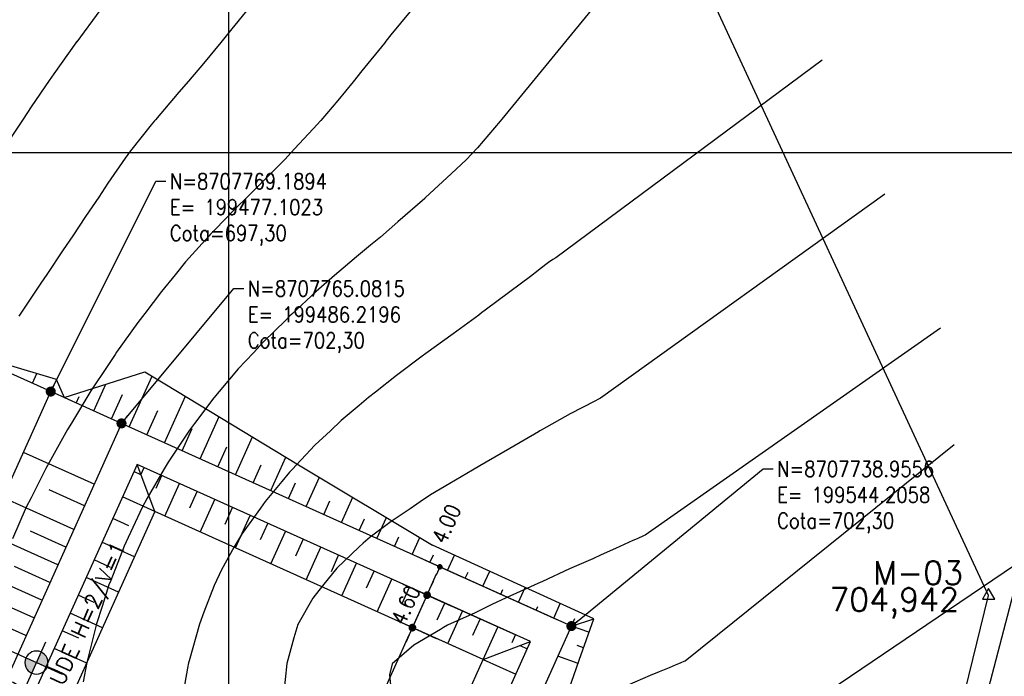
# Model space of a CAD drawing. Header units: millimetres. Extents: x 198958 to 201093, y 8706297 to 8708300.
# Tile 15 of 28: x 199473 to 199600, y 8707732 to 8707817. Entities that reach past the tile are written whole.
import ezdxf
from ezdxf.enums import TextEntityAlignment as Align

# ---------------------------------------------------------------- set-up
doc = ezdxf.new("R2010")
doc.units = ezdxf.units.MM
doc.header["$LTSCALE"] = 5
for name, color, linetype in [('$CURVAS1', 30, 'Continuous'), ('$CURVAS2', 40, 'Continuous'), ('AREA_ESPECIAL', 3, 'Continuous'), ('CERCA', 3, 'CERCA_LINE'), ('LAGOA', 3, 'Continuous'), ('MALHA', 9, 'Continuous'), ('TER-BERMA', 103, 'Continuous'), ('TER-COORDENADAS', 101, 'Continuous'), ('TER-COTAS', 101, 'Continuous'), ('TER-OFFSET', 102, 'Continuous'), ('TER-OFFSET-LINHA', 101, 'Continuous'), ('TER-TEXTO', 100, 'Continuous'), ('TEXTO', 2, 'Continuous'), ('TXT_COORD', 3, 'Continuous')]:
    doc.layers.add(name, color=color, linetype=linetype)
doc.styles.add('GEOSIS', font='ROMANS.SHX')
doc.styles.add('ROMANS', font='romans.shx', dxfattribs={"width": 0.85})
doc.styles.add('SIMPLEX', font='simplex', dxfattribs={"height": 0.2})
doc.linetypes.add('CERCA_LINE', pattern='A,0.5,-0.2,["X",Standard,S=0.1,R=0,X=-0.1,Y=-0.05],-0.25', length=0.95)
doc.dimstyles.new('COTA-500-EXTERNA', dxfattribs={"dimtxt": 2, "dimasz": 1, "dimexe": 2, "dimexo": 2, "dimgap": 1, "dimtad": 1, "dimzin": 4, "dimdsep": 46, "dimtxsty": 'ROMANS', "dimblk1": 'DOT', "dimblk2": 'DOT1', "dimsah": 1, "dimcen": 0.2, "dimdle": 1, "dimclrd": 256, "dimclre": 256, "dimclrt": 102, "dimaunit": 1, "dimadec": 4, "dimazin": 0, "dimtfac": 1, "dimtix": 1, "dimtmove": 2, "dimatfit": 3, "dimldrblk": 'DOT1', "dimfxl": 0, "dimtvp": 0.025, "dimtolj": 1, "dimtzin": 4, "dimlwd": -1, "dimlwe": -1, "dimarcsym": 0})

# ---------------------------------------------------------------- blocks, each defined once
blk = doc.blocks.new('A$C55C26645')
h = blk.add_hatch(color=51)
h.paths.add_polyline_path([(68.45, 12.67), (68.45, 21.47), (59.65, 21.47, 0.414214)])
h.paths.add_polyline_path([(68.45, 30.27), (68.45, 21.47), (77.25, 21.47, 0.414214)])
at = {"color": 7, "linetype": 'Continuous'}
blk.add_line((85.45, 21.47), (0, 21.47), dxfattribs=at)
blk.add_lwpolyline([(68.45, 21.47), (68.45, 42.86), (68.45, 0)], dxfattribs=at)
blk.add_circle((68.45, 21.47), 8.8, dxfattribs=at)
at = {"color": 3, "style": 'ROMANS'}
blk.add_attdef('226,00', (1.58, 25.75), '', height=10, dxfattribs=at)
blk = doc.blocks.new('_Dot')
at = {"color": 0, "linetype": 'ByBlock', "lineweight": -2}
blk.add_line((-0.5, 0), (-1, 0), dxfattribs=at)
at = {"color": 0, "linetype": 'ByBlock', "const_width": 0.5}
blk.add_lwpolyline([(-0.25, 0, 1), (0.25, 0, 1)], format="xyb", close=True, dxfattribs=at)
blk = doc.blocks.new('DOT1')
for q in [(0, 3.36), (0, -3.36)]:
    blk.add_line((0, 0), q)
at = {"linetype": 'ByBlock'}
blk.add_line((0, 0), (-1.2, 0), dxfattribs=at)
at = {"color": 0, "linetype": 'ByBlock', "const_width": 0.36}
blk.add_lwpolyline([(-0.18, 0, 1), (0.18, 0, 1)], format="xyb", close=True, dxfattribs=at)
blk = doc.blocks.new('*D37')
at = {"layer": 'Defpoints', "color": 0}
for p in [(199523.71, 8707738.76), (199532.83, 8707734.65), (199493.23, 8707646.76)]:
    blk.add_point(p, dxfattribs=at)
at = {"layer": 'TER-COTAS'}
for p, q in [((199531.01, 8707735.47), (199521.89, 8707739.58)), ((199484.53, 8707651.78), (199523.3, 8707737.84)), ((199491.41, 8707647.58), (199482.29, 8707651.69))]:
    blk.add_line(p, q, dxfattribs=at)
for name, p, rotation in [('DOT1', (199523.71, 8707738.76), 65.74589538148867), ('_Dot', (199484.12, 8707650.86), 245.7458953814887)]:
    blk.add_blockref(name, p, dxfattribs=dict(at, rotation=rotation))
at = {"layer": 'TER-COTAS', "color": 102, "insert": (199504.16, 8707700.22), "char_height": 2, "attachment_point": 5, "rotation": 65.7459, "style": 'ROMANS'}
blk.add_mtext('\\A1;96.40', dxfattribs=at)
blk = doc.blocks.new('*D38')
at = {"layer": 'Defpoints', "color": 0}
for p in [(199525.6, 8707742.95), (199538.92, 8707736.95), (199532.83, 8707734.65)]:
    blk.add_point(p, dxfattribs=at)
at = {"layer": 'TER-COTAS'}
for p, q in [((199526.02, 8707743.86), (199526.43, 8707744.77)), ((199537.09, 8707737.77), (199523.78, 8707743.77)), ((199523.71, 8707738.76), (199525.6, 8707742.95)), ((199531.01, 8707735.47), (199521.89, 8707739.58)), ((199523.3, 8707737.84), (199522.89, 8707736.93))]:
    blk.add_line(p, q, dxfattribs=at)
for name, p, rotation in [('DOT1', (199525.6, 8707742.95), 245.7458953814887), ('_Dot', (199523.71, 8707738.76), 65.74589538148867)]:
    blk.add_blockref(name, p, dxfattribs=dict(at, rotation=rotation))
at = {"layer": 'TER-COTAS', "color": 102, "insert": (199522.84, 8707741.67), "char_height": 2, "attachment_point": 5, "rotation": 65.7459, "style": 'ROMANS'}
blk.add_mtext('\\A1;4.60', dxfattribs=at)
blk = doc.blocks.new('*D39')
at = {"layer": 'Defpoints', "color": 0}
for p in [(199527.25, 8707746.6), (199544.21, 8707738.96), (199538.92, 8707736.95)]:
    blk.add_point(p, dxfattribs=at)
at = {"layer": 'TER-COTAS'}
for p, q in [((199542.38, 8707739.78), (199525.42, 8707747.42)), ((199526.02, 8707743.86), (199526.84, 8707745.68)), ((199537.09, 8707737.77), (199523.78, 8707743.77))]:
    blk.add_line(p, q, dxfattribs=at)
for name, p, rotation in [('DOT1', (199527.25, 8707746.6), 65.74589538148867), ('_Dot', (199525.6, 8707742.95), 245.7458953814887)]:
    blk.add_blockref(name, p, dxfattribs=dict(at, rotation=rotation))
at = {"layer": 'TER-COTAS', "color": 102, "insert": (199528.1, 8707752.14), "char_height": 2, "attachment_point": 5, "rotation": 65.7459, "style": 'ROMANS'}
blk.add_mtext('\\A1;4.00', dxfattribs=at)

msp = doc.modelspace()

# ---------------------------------------------------------------- linework, layer by layer
at = {"layer": '$CURVAS1'}
for points in [[(199562.766, 8707837.934, 700), (199535.256, 8707804.307, 700), (199535.247, 8707804.296, 700), (199535.033, 8707804.035, 700), (199532.088, 8707800.595, 700), (199530.649, 8707799.054, 700), (199528.742, 8707797.271, 700), (199525.365, 8707794.142, 700), (199525.321, 8707794.101, 700), (199525.296, 8707794.078, 700), (199521.841, 8707791.05, 700), (199519.609, 8707789.103, 700), (199518.333, 8707788.053, 700), (199516.514, 8707786.545, 700), (199514.8, 8707785.109, 700), (199513.694, 8707784.128, 700), (199511.313, 8707782.073, 700), (199508.169, 8707779.153, 700), (199507.893, 8707778.9, 700), (199507.385, 8707778.398, 700), (199504.54, 8707775.591, 700), (199503.219, 8707774.174, 700), (199501.274, 8707772.106, 700), (199498.817, 8707769.193, 700), (199498.13, 8707768.376, 700), (199495.641, 8707765.079, 700), (199495.114, 8707764.385, 700), (199494.995, 8707764.21, 700), (199492.244, 8707760.1, 700), (199491.711, 8707759.224, 700), (199489.548, 8707755.464, 700), (199488.903, 8707754.237, 700), (199487.07, 8707750.386, 700), (199486.56, 8707749.247, 700), (199484.828, 8707744.832, 700), (199484.606, 8707744.255, 700), (199483.717, 8707741.489, 700), (199482.985, 8707739.263, 700), (199482.849, 8707738.744, 700), (199481.734, 8707734.268, 700), (199481.299, 8707731.791, 700)], [(199612.607, 8707754.399, 705), (199573.113, 8707727.676, 705)]]:
    msp.add_polyline3d(points, dxfattribs=at)
at = {"layer": '$CURVAS2'}
for points in [[(199483.429, 8707818.28, 697), (199480.448, 8707814.274, 697), (199480.431, 8707814.252, 697), (199480.355, 8707814.146, 697), (199477.481, 8707810.13, 697), (199476.905, 8707809.29, 697), (199474.583, 8707805.901, 697), (199473.531, 8707804.305, 697), (199471.735, 8707801.572, 697)], [(199502.707, 8707818.711, 698), (199499.899, 8707815.241, 698), (199499.033, 8707814.193, 698), (199496.772, 8707811.476, 698), (199494.855, 8707809.211, 698), (199493.618, 8707807.765, 698), (199490.588, 8707804.23, 698), (199490.453, 8707804.076, 698), (199490.049, 8707803.584, 698), (199487.367, 8707800.227, 698), (199486.672, 8707799.247, 698), (199484.455, 8707796.027, 698), (199483.289, 8707794.262, 698), (199481.583, 8707791.747, 698), (199479.952, 8707789.276, 698), (199478.714, 8707787.461, 698), (199476.598, 8707784.291, 698), (199475.843, 8707783.177, 698), (199473.26, 8707779.305, 698), (199472.977, 8707778.884, 698)], [(199523.404, 8707818.155, 699), (199520.949, 8707815.145, 699), (199520.301, 8707814.341, 699), (199520.108, 8707814.101, 699), (199517.209, 8707810.505, 699), (199516.075, 8707809.118, 699), (199514.094, 8707806.715, 699), (199511.931, 8707804.136, 699), (199510.915, 8707803.054, 699), (199508.513, 8707800.457, 699), (199507.666, 8707799.535, 699), (199507.324, 8707799.156, 699), (199504.335, 8707796.182, 699), (199502.357, 8707794.178, 699), (199500.988, 8707792.861, 699), (199498.213, 8707789.993, 699), (199497.685, 8707789.453, 699), (199497.458, 8707789.2, 699), (199494.457, 8707785.892, 699), (199493.13, 8707784.218, 699), (199491.356, 8707782.074, 699), (199489.225, 8707779.236, 699), (199488.338, 8707778.088, 699), (199485.586, 8707774.251, 699), (199485.386, 8707773.968, 699), (199484.183, 8707772.151, 699), (199482.531, 8707769.653, 699), (199482.283, 8707769.266, 699), (199479.78, 8707765.127, 699), (199479.266, 8707764.279, 699), (199477.117, 8707760.424, 699), (199476.47, 8707759.291, 699), (199474.561, 8707755.504, 699), (199473.942, 8707754.302, 699), (199472.183, 8707750.224, 699)], [(199576.507, 8707811.891, 701), (199542.192, 8707786.401, 701), (199541.832, 8707786.204, 701), (199541.261, 8707785.825, 701), (199540.173, 8707784.991, 701), (199539.913, 8707784.77, 701), (199538.944, 8707784.018, 701), (199536.278, 8707782.033, 701), (199533.076, 8707779.657, 701), (199532.634, 8707779.314, 701), (199532.279, 8707779.047, 701), (199528.976, 8707776.621, 701), (199525.426, 8707774.077, 701), (199525.292, 8707773.983, 701), (199525.143, 8707773.875, 701), (199521.644, 8707771.27, 701), (199518.956, 8707769.105, 701), (199518.067, 8707768.415, 701), (199516.859, 8707767.402, 701), (199514.551, 8707765.436, 701), (199513.169, 8707764.131, 701), (199511.133, 8707762.26, 701), (199508.223, 8707759.152, 701), (199507.865, 8707758.779, 701), (199506.895, 8707757.603, 701), (199504.737, 8707755.016, 701), (199504.123, 8707754.17, 701), (199501.785, 8707750.896, 701), (199500.75, 8707749.185, 701), (199499.109, 8707746.219, 701), (199498.152, 8707744.196, 701), (199496.816, 8707740.767, 701), (199496.254, 8707739.204, 701), (199494.932, 8707734.487, 701), (199494.854, 8707734.21, 701), (199494.735, 8707733.547, 701), (199493.965, 8707729.214, 701)], [(199584.598, 8707794.628, 702), (199547.942, 8707768.317, 702), (199547.719, 8707768.217, 702), (199547.207, 8707767.958, 702), (199544.058, 8707766.301, 702), (199540.299, 8707764.205, 702), (199540.15, 8707764.116, 702), (199539.978, 8707764.013, 702), (199536.277, 8707761.858, 702), (199533.211, 8707760.098, 702), (199532.402, 8707759.606, 702), (199531.473, 8707759.05, 702), (199528.534, 8707757.337, 702), (199526.066, 8707755.876, 702), (199524.704, 8707754.994, 702), (199523.419, 8707754.086, 702), (199520.969, 8707752.458, 702), (199518.287, 8707750.4, 702), (199517.365, 8707749.658, 702), (199516.829, 8707749.114, 702), (199513.983, 8707746.407, 702), (199512.136, 8707744.135, 702), (199510.893, 8707742.567, 702), (199508.942, 8707739.149, 702), (199508.437, 8707737.444, 702), (199507.522, 8707734.155, 702), (199507.114, 8707730.031, 702)], [(199591.781, 8707777.368, 703), (199553.732, 8707750.669, 703), (199553.706, 8707750.659, 703), (199553.517, 8707750.582, 703), (199552.663, 8707750.215, 703), (199552.118, 8707750.003, 703), (199549.895, 8707748.969, 703), (199548.05, 8707748.14, 703), (199546.954, 8707747.632, 703), (199543.953, 8707746.336, 703), (199540.47, 8707744.718, 703), (199539.895, 8707744.453, 703), (199538.946, 8707744.017, 703), (199535.818, 8707742.61, 703), (199533.948, 8707741.73, 703), (199531.782, 8707740.683, 703), (199528.255, 8707739.064, 703), (199527.731, 8707738.786, 703), (199527.32, 8707738.529, 703), (199523.878, 8707736.488, 703), (199521.117, 8707734.095, 703), (199520.769, 8707732.685, 703), (199521.117, 8707729.095, 703)], [(199593.521, 8707762.342, 704), (199558.859, 8707734.449, 704), (199558.699, 8707734.383, 704), (199558.307, 8707734.223, 704), (199558.021, 8707734.097, 704), (199557.574, 8707733.918, 704), (199556.791, 8707733.598, 704), (199555.51, 8707733.055, 704), (199554.376, 8707732.574, 704), (199551.395, 8707731.288, 704)]]:
    msp.add_polyline3d(points, dxfattribs=at)
at = {"layer": 'AREA_ESPECIAL'}
msp.add_lwpolyline([(199535.23, 8707458.413), (199549.794, 8707528.974), (199561.997, 8707596.009), (199597.982, 8707742.885), (199597.982, 8707742.885), (199506.841, 8707939.515), (199444.975, 8707874.113), (199353.27, 8707788.823), (199487.846, 8707543.642), (199535.23, 8707458.413)], dxfattribs=at)
at = {"layer": 'CERCA'}
msp.add_lwpolyline([(199611.606, 8707783.244), (199591.837, 8707707.508), (199580.959, 8707665.359), (199572.284, 8707633.77), (199561.997, 8707596.009), (199554.976, 8707557.087), (199549.794, 8707528.974)], dxfattribs=at)
at = {"layer": 'LAGOA', "color": 3}
for p, q in [((199486.22, 8707765.082, 1), (199439.555, 8707661.509, 1)), ((199544.206, 8707738.956, 1), (199486.22, 8707765.082, 1)), ((199488.223, 8707759.791, 1), (199444.845, 8707663.512, 1)), ((199538.916, 8707736.952, 1), (199488.223, 8707759.791, 1)), ((199490.528, 8707753.708, 1), (199450.928, 8707665.817, 1)), ((199532.832, 8707734.647, 1), (199490.528, 8707753.708, 1)), ((199497.541, 8707635.383, 1), (199544.206, 8707738.956, 1)), ((199495.537, 8707640.673, 1), (199538.916, 8707736.952, 1)), ((199493.233, 8707646.756, 1), (199532.832, 8707734.647, 1))]:
    msp.add_line(p, q, dxfattribs=at)
at = {"layer": 'MALHA'}
for p, q in [((199500, 8708300), (199500, 8706900)), ((199500, 8708300), (199500, 8706900)), ((199000, 8707800), (199900, 8707800))]:
    msp.add_line(p, q, dxfattribs=at)
at = {"layer": 'TER-BERMA'}
for p, q in [((199477.102, 8707769.189, 1), (199419.116, 8707795.315, 1)), ((199430.437, 8707665.617, 1), (199477.102, 8707769.189, 1)), ((199486.22, 8707765.082), (199439.555, 8707661.509)), ((199544.206, 8707738.956), (199486.22, 8707765.082)), ((199488.223, 8707759.791, 1), (199444.845, 8707663.512, 1)), ((199538.916, 8707736.952, 1), (199488.223, 8707759.791, 1)), ((199497.541, 8707635.383), (199544.206, 8707738.956)), ((199495.537, 8707640.673, 1), (199538.916, 8707736.952, 1))]:
    msp.add_line(p, q, dxfattribs=at)
at = {"layer": 'TER-OFFSET'}
for p, q in [((199490.528, 8707753.708, 1), (199488.223, 8707759.791, 1)), ((199490.528, 8707753.708, 1), (199450.928, 8707665.817, 1)), ((199532.832, 8707734.647, 1), (199490.528, 8707753.708, 1)), ((199547.09, 8707739.88), (199526.318, 8707749.401)), ((199544.206, 8707738.956), (199547.09, 8707739.88)), ((199532.832, 8707734.647, 1), (199538.916, 8707736.952, 1)), ((199493.233, 8707646.756, 1), (199532.832, 8707734.647, 1))]:
    msp.add_line(p, q, dxfattribs=at)
for points in [[(199465.615, 8707774.365), (199471.055, 8707772.807), (199477.811, 8707770.763), (199478.849, 8707768.403)], [(199478.849, 8707768.403), (199489.212, 8707771.723), (199491.811, 8707770.189), (199509.049, 8707759.761), (199526.318, 8707749.401)], [(199545.223, 8707734.549), (199547.09, 8707739.88)], [(199541.905, 8707725.075), (199545.223, 8707734.549)]]:
    msp.add_lwpolyline(points, dxfattribs=at)
at = {"layer": 'TER-OFFSET-LINHA'}
for p, q in [((199488.724, 8707758.469, 1), (199487.813, 8707758.88, 1)), ((199488.724, 8707758.469, 1), (199489.135, 8707759.381, 1)), ((199490.679, 8707756.72, 1), (199491.414, 8707758.354, 1)), ((199491.804, 8707753.133, 1), (199493.694, 8707757.327, 1)), ((199495.033, 8707754.213, 1), (199495.973, 8707756.3, 1)), ((199490.528, 8707753.708, 1), (199486.334, 8707755.597, 1)), ((199496.363, 8707751.079, 1), (199498.252, 8707755.273, 1)), ((199499.569, 8707752.109, 1), (199500.532, 8707754.246, 1)), ((199487.165, 8707751.895, 1), (199485.087, 8707752.831, 1)), ((199500.922, 8707749.025, 1), (199502.811, 8707753.219, 1)), ((199504.15, 8707750.105, 1), (199505.09, 8707752.192, 1)), ((199505.48, 8707746.971, 1), (199507.37, 8707751.165, 1)), ((199487.899, 8707747.873, 1), (199483.705, 8707749.762, 1)), ((199508.686, 8707748.001, 1), (199509.649, 8707750.138, 1)), ((199510.039, 8707744.917, 1), (199511.928, 8707749.111, 1)), ((199484.821, 8707746.518, 1), (199482.678, 8707747.483, 1)), ((199513.268, 8707745.997, 1), (199514.208, 8707748.084, 1)), ((199514.598, 8707742.863, 1), (199516.487, 8707747.057, 1)), ((199517.804, 8707743.893, 1), (199518.766, 8707746.03, 1)), ((199485.845, 8707743.314, 1), (199481.651, 8707745.204, 1)), ((199519.156, 8707740.809, 1), (199521.046, 8707745.003, 1)), ((199522.385, 8707741.889, 1), (199523.325, 8707743.976, 1)), ((199482.701, 8707741.989, 1), (199480.624, 8707742.924, 1)), ((199523.715, 8707738.755, 1), (199525.604, 8707742.949, 1)), ((199526.921, 8707739.786, 1), (199527.884, 8707741.922, 1)), ((199528.274, 8707736.701, 1), (199530.163, 8707740.895, 1)), ((199483.791, 8707738.755, 1), (199479.597, 8707740.645, 1)), ((199531.502, 8707737.781, 1), (199532.442, 8707739.868, 1)), ((199480.713, 8707737.4, 1), (199478.57, 8707738.366, 1)), ((199532.832, 8707734.647, 1), (199534.722, 8707738.841, 1)), ((199536.565, 8707736.847, 1), (199537.001, 8707737.815, 1)), ((199481.737, 8707734.197, 1), (199477.543, 8707736.086, 1)), ((199537.593, 8707736.451, 1), (199538.505, 8707736.04, 1)), ((199532.832, 8707734.647, 1), (199537.026, 8707732.758, 1)), ((199478.593, 8707732.871, 1), (199476.516, 8707733.807, 1))]:
    msp.add_line(p, q, dxfattribs=at)
at = {"layer": 'TER-OFFSET-LINHA', "flags": 128}
for points in [[(199474.733, 8707770.258), (199475.302, 8707771.522)], [(199482.664, 8707766.684), (199484.213, 8707770.122)], [(199487.223, 8707764.63), (199490.165, 8707771.161)], [(199477.012, 8707769.231), (199477.307, 8707769.887)], [(199486.22, 8707765.082), (199477.102, 8707769.189)], [(199484.943, 8707765.657), (199486.356, 8707768.793)], [(199480.385, 8707767.711), (199480.767, 8707768.559)], [(199491.781, 8707762.576), (199494.483, 8707768.572)], [(199489.502, 8707763.603), (199490.915, 8707766.739)], [(199496.34, 8707760.522), (199498.793, 8707765.966)], [(199494.061, 8707761.549), (199495.349, 8707764.409)], [(199500.899, 8707758.468), (199503.102, 8707763.359)], [(199482.687, 8707757.241), (199473.57, 8707761.348)], [(199498.619, 8707759.495), (199499.783, 8707762.079)], [(199505.457, 8707756.414), (199507.412, 8707760.752)], [(199503.178, 8707757.441), (199504.217, 8707759.748)], [(199507.737, 8707755.387), (199508.652, 8707757.419)], [(199510.016, 8707754.36), (199511.726, 8707758.155)], [(199481.441, 8707754.474), (199476.882, 8707756.528)], [(199480.058, 8707751.406), (199470.941, 8707755.513)], [(199512.295, 8707753.333), (199513.09, 8707755.097)], [(199514.575, 8707752.306), (199516.043, 8707755.565)], [(199516.854, 8707751.279), (199517.528, 8707752.775)], [(199519.133, 8707750.252), (199520.36, 8707752.975)], [(199479.031, 8707749.126), (199474.472, 8707751.18)], [(199478.004, 8707746.847), (199468.887, 8707750.955)], [(199521.413, 8707749.225), (199521.966, 8707750.453)], [(199523.692, 8707748.198), (199524.677, 8707750.385)], [(199525.971, 8707747.171), (199526.413, 8707748.151)], [(199528.251, 8707746.144), (199529.136, 8707748.109)], [(199475.95, 8707742.288), (199466.833, 8707746.396)], [(199476.977, 8707744.568), (199472.418, 8707746.621)], [(199530.53, 8707745.117), (199530.887, 8707745.91)], [(199532.809, 8707744.09), (199533.681, 8707746.026)], [(199535.089, 8707743.063), (199535.36, 8707743.665)], [(199537.368, 8707742.037), (199538.226, 8707743.942)], [(199473.896, 8707737.73), (199464.779, 8707741.837)], [(199474.923, 8707740.009), (199470.364, 8707742.063)], [(199539.647, 8707741.01), (199539.861, 8707741.485)], [(199541.926, 8707739.983), (199542.772, 8707741.859)], [(199544.206, 8707738.956), (199544.647, 8707739.935)], [(199544.206, 8707738.956), (199544.337, 8707739.246)], [(199546.456, 8707738.168), (199544.206, 8707738.956)], [(199545.784, 8707736.152), (199544.936, 8707736.449)], [(199545.081, 8707734.145), (199542.453, 8707735.065)]]:
    msp.add_lwpolyline(points, dxfattribs=at)
at = {"layer": 'TXT_COORD'}
msp.add_lwpolyline([(199597.982, 8707743.812), (199597.18, 8707742.422), (199598.785, 8707742.422)], close=True, dxfattribs=at)

# ---------------------------------------------------------------- block references
at = {"layer": 'LAGOA'}
ref = msp.add_blockref('A$C55C26645', (199467.213, 8707725.208), dxfattribs=dict(at, xscale=-0.1687499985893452, yscale=0.168749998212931, zscale=0.1687499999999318, rotation=245.7458953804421))
ref.add_attrib('226,00', '702,30', (199469.953, 8707724.219), dxfattribs={"layer": '0', "color": 3, "height": 1.6875, "rotation": 65.7459, "style": 'ROMANS'})

# ---------------------------------------------------------------- texts
at = {"layer": 'TER-COORDENADAS', "color": 102, "char_height": 2, "attachment_point": 1, "style": 'ROMANS'}
for s, insert in [('N=8707769.1894\\PE= 199477.1023\\PCota=697,30', (199492.453, 8707797.284)), ('N=8707765.0815\\PE= 199486.2196\\PCota=702,30', (199502.493, 8707783.454)), ('N=8707738.9556\\PE= 199544.2058\\PCota=702,30', (199570.716, 8707760.214))]:
    msp.add_mtext(s, dxfattribs=dict(at, insert=insert))
at = {"layer": 'TER-TEXTO', "style": 'SIMPLEX'}
msp.add_text('TALUDE H=2/V=1', height=2, rotation=65.74589, dxfattribs=at).set_placement((199476.895, 8707727.155))
at = {"layer": 'TEXTO', "style": 'GEOSIS'}
for s, p in [('M-03', (199583.109, 8707743.421, -3)), ('704,942', (199577.455, 8707739.972, -3))]:
    msp.add_text(s, height=3, dxfattribs=at).set_placement(p, align=Align.BOTTOM_LEFT)

# ---------------------------------------------------------------- dimensions: what is measured, and where the dimension line sits
at = {"layer": 'TER-COTAS'}
for base, p1, p2, picture, middle in [((199527.248, 8707746.596, 1), (199538.916, 8707736.952, 1), (199544.206, 8707738.956, 1), '*D39', (199528.099, 8707752.137, 1)), ((199523.715, 8707738.755, 1), (199493.233, 8707646.756, 1), (199532.832, 8707734.647, 1), '*D37', (199504.158, 8707700.218, 1))]:
    dim = msp.add_linear_dim(base=base, p1=p1, p2=p2, angle=65.7459, dimstyle='COTA-500-EXTERNA', dxfattribs=at)
    dim.commit()
    dim.dimension.update_dxf_attribs({"geometry": picture, "text_midpoint": middle, "dimtype": 160})
dim = msp.add_linear_dim(base=(199525.604, 8707742.949, 1), p1=(199532.832, 8707734.647, 1), p2=(199538.916, 8707736.952, 1), angle=65.7459, dimstyle='COTA-500-EXTERNA', dxfattribs=at)
dim.commit()
dim.dimension.update_dxf_attribs({"geometry": '*D38', "text_midpoint": (199522.836, 8707741.674, 1)})

# ---------------------------------------------------------------- leaders
at = {"layer": 'TER-COORDENADAS', "annotation_type": 0, "has_hookline": 1, "hookline_direction": 0}
for points, text_width in [([(199477.102, 8707769.189), (199490.653, 8707796.284), (199491.953, 8707796.284)], 22.019), ([(199486.22, 8707765.082), (199500.693, 8707782.454), (199501.993, 8707782.454)], 21.938), ([(199544.206, 8707738.956), (199568.916, 8707759.214), (199570.216, 8707759.214)], 21.938)]:
    msp.add_leader(points, dimstyle='COTA-500-EXTERNA', override={"dimasz": 1.3, "dimgap": 0.5, "dimtad": 0, "dimldrblk": 'Dot'}, dxfattribs=dict(at, text_width=text_width))

doc.saveas('drawing.dxf')
